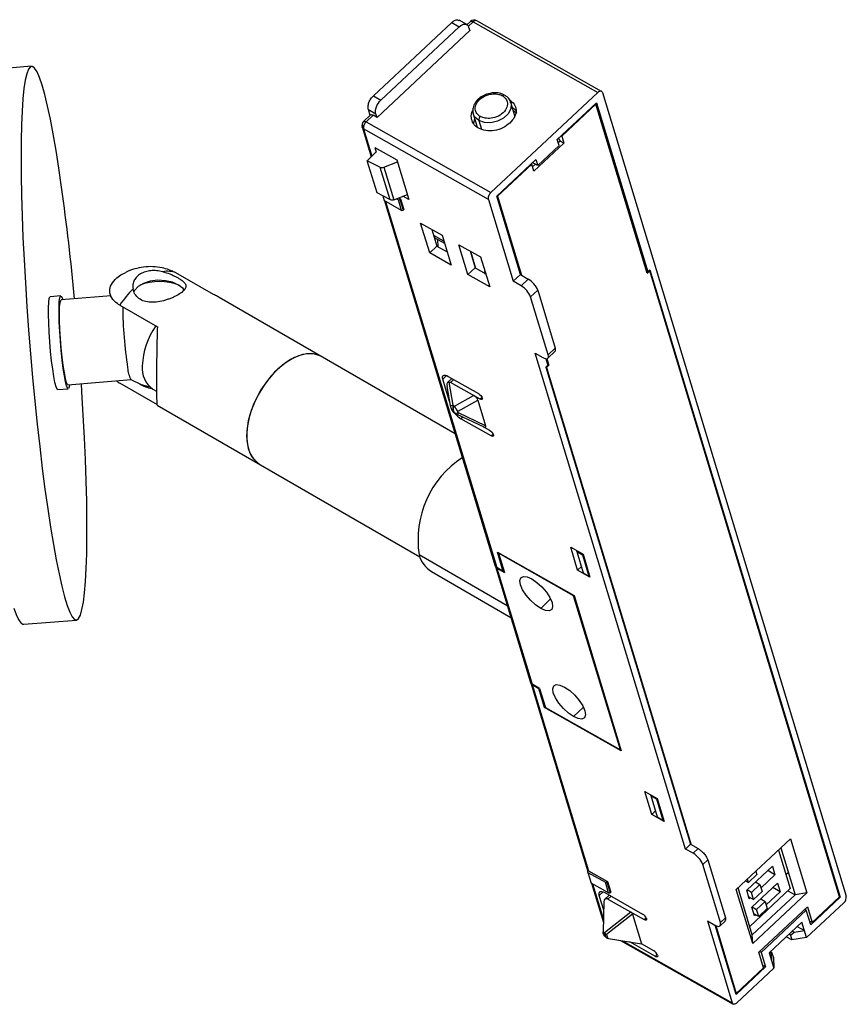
# Paper-space layout '_Isométrica' of a CAD drawing. Header units: millimetres. Extents: x -261 to -39, y -23 to 70.
# Tile 2 of 2: x -117 to -39, y -23 to 70. Entities that reach past the tile are written whole.
import ezdxf

# ---------------------------------------------------------------- set-up
doc = ezdxf.new("R2010")
doc.units = ezdxf.units.MM

psp = doc.layouts.new('_Isométrica')

# ---------------------------------------------------------------- linework, layer by layer
at = {"color": 7, "linetype": 'Continuous', "lineweight": 25}
for p, q in [((-83.871, 62.789), (-76.485, 69.697)), ((-76.485, 69.697), (-75.772, 69.295)), ((-75.078, 69.5), (-75.791, 69.902)), ((-74.723, 69.786), (-75.056, 69.475)), ((-74.483, 69.753), (-74.941, 69.325)), ((-74.483, 69.753), (-62.719, 63.108)), ((-62.372, 63.21), (-74.136, 69.856)), ((-74.798, 68.924), (-83.527, 60.76)), ((-83.158, 62.386), (-75.772, 69.295)), ((-74.899, 69.257), (-74.798, 68.924)), ((-116.061, 65.569), (-121.026, 65.167)), ((-62.719, 63.108), (-72.791, 53.687)), ((-62.282, 63.089), (-39.327, -12.552)), ((-83.871, 62.789), (-83.158, 62.386)), ((-70.542, 60.91), (-70.92, 62.157)), ((-66.545, 58.674), (-62.852, 62.128)), ((-62.852, 62.128), (-58.023, 46.214)), ((-84.341, 61.495), (-83.628, 61.092)), ((-84.174, 60.946), (-84.341, 61.495)), ((-70.681, 61.367), (-70.363, 61.186)), ((-62.899, 61.999), (-66.122, 58.984)), ((-62.899, 61.999), (-62.956, 62.031)), ((-58.07, 46.085), (-62.899, 61.999)), ((-84.124, 60.993), (-84.795, 60.365)), ((-83.883, 60.961), (-84.554, 60.333)), ((-84.554, 60.333), (-72.791, 53.687)), ((-83.527, 60.76), (-83.883, 60.961)), ((-83.527, 60.76), (-83.628, 61.092)), ((-74.461, 61.083), (-74.473, 61.127)), ((-74.461, 61.083), (-74.086, 59.846)), ((-73.933, 60.458), (-73.688, 59.652)), ((-84.932, 59.855), (-84.077, 57.036)), ((-73.025, 53.04), (-84.789, 59.686)), ((-84.789, 59.686), (-84.006, 57.106)), ((-66.374, 58.108), (-66.545, 58.674)), ((-66.273, 58.518), (-66.448, 58.354)), ((-66.439, 58.774), (-66.273, 58.518)), ((-65.92, 58.318), (-66.273, 58.518)), ((-66.179, 59.016), (-66.122, 58.984)), ((-66.122, 58.984), (-65.92, 58.318)), ((-84.439, 56.678), (-83.603, 57.504)), ((-83.726, 57.933), (-81.649, 56.76)), ((-83.726, 57.933), (-83.594, 57.499)), ((-65.92, 58.318), (-68.74, 55.68)), ((-68.388, 56.224), (-66.374, 58.108)), ((-83.26, 56.08), (-84.439, 56.678)), ((-83.52, 53.651), (-84.439, 56.678)), ((-82.877, 56.079), (-81.597, 56.589)), ((-81.649, 56.76), (-80.513, 53.015)), ((-72.253, 53.336), (-68.56, 56.79)), ((-68.56, 56.79), (-68.388, 56.224)), ((-83.26, 56.08), (-82.33, 53.015)), ((-82.877, 56.079), (-81.944, 53.006)), ((-68.942, 56.346), (-72.165, 53.332)), ((-68.942, 56.346), (-68.999, 56.379)), ((-68.74, 55.68), (-68.942, 56.346)), ((-68.598, 56.343), (-68.866, 56.093)), ((-68.843, 56.525), (-68.798, 56.455)), ((-68.388, 56.224), (-68.798, 56.455)), ((-82.33, 53.015), (-83.52, 53.651)), ((-82.984, 53.365), (-82.849, 52.92)), ((-81.209, 51.994), (-82.849, 52.92)), ((-82.823, 52.905), (-72.386, 18.513)), ((-82.712, 52.843), (-72.25, 18.367)), ((-81.944, 53.006), (-80.66, 53.5)), ((-81.702, 53.1), (-81.513, 52.992)), ((-81.513, 52.992), (-81.374, 53.015)), ((-81.209, 51.994), (-81.513, 52.992)), ((-81.49, 53.181), (-81.307, 53.078)), ((-81.307, 53.078), (-81.374, 53.015)), ((-81.374, 53.015), (-81.071, 52.016)), ((-81.307, 53.078), (-81.004, 52.079)), ((-80.513, 53.015), (-81.083, 53.338)), ((-73.025, 53.04), (-70.686, 45.331)), ((-70.014, 45.959), (-72.253, 53.336)), ((-72.165, 53.332), (-72.222, 53.364)), ((-72.165, 53.332), (-69.91, 45.899)), ((-81.209, 51.994), (-81.071, 52.016)), ((-81.004, 52.079), (-81.071, 52.016)), ((-79.414, 50.808), (-77.401, 49.671)), ((-78.561, 47.996), (-79.414, 50.808)), ((-78.362, 50.214), (-77.88, 48.628)), ((-77.225, 49.091), (-78.186, 49.633)), ((-78.134, 49.463), (-77.173, 48.92)), ((-77.751, 48.555), (-77.812, 49.288)), ((-77.401, 49.671), (-76.547, 46.858)), ((-78.561, 47.996), (-77.88, 48.628)), ((-77.88, 48.628), (-76.92, 48.085)), ((-75.814, 48.774), (-73.765, 47.617)), ((-74.96, 45.962), (-75.814, 48.774)), ((-76.547, 46.858), (-78.561, 47.996)), ((-74.761, 48.18), (-74.28, 46.594)), ((-74.21, 46.531), (-74.7, 48.145)), ((-73.765, 47.617), (-72.911, 44.804)), ((-74.28, 46.594), (-74.96, 45.962)), ((-74.28, 46.594), (-73.283, 46.031)), ((-57.822, 46.403), (-58.023, 46.214)), ((-57.822, 46.403), (-39.898, -12.659)), ((-98.931, 44.088), (-102.466, 46.13)), ((-72.911, 44.804), (-74.96, 45.962)), ((-70.686, 45.331), (-70.014, 45.959)), ((-70.014, 45.959), (-69.285, 45.538)), ((-69.957, 44.91), (-69.285, 45.538)), ((-58.127, 46.273), (-58.023, 46.214)), ((-58.07, 46.085), (-57.838, 46.302)), ((-57.895, 46.334), (-57.838, 46.302)), ((-39.955, -12.626), (-57.838, 46.302)), ((-69.957, 44.91), (-70.686, 45.331)), ((-113.314, 43.946), (-114.307, 43.866)), ((-108.564, 43.949), (-113.283, 43.567)), ((-76.168, 30.975), (-98.393, 43.807)), ((-68.383, 44.476), (-69.054, 43.848)), ((-67.404, 38.409), (-69.054, 43.848)), ((-68.383, 44.476), (-66.732, 39.037)), ((-107.753, 43.078), (-104.217, 41.037)), ((-66.732, 39.037), (-67.404, 38.409)), ((-68.628, 38.549), (-67.915, 38.146)), ((-54.464, -8.125), (-68.628, 38.549)), ((-67.61, 38.035), (-67.423, 37.422)), ((-67.524, 38.038), (-67.336, 37.418)), ((-67.434, 38.082), (-66.762, 38.71)), ((-67.423, 37.422), (-67.625, 37.233)), ((-67.625, 37.233), (-53.993, -7.685)), ((-67.568, 37.201), (-67.625, 37.233)), ((-67.568, 37.201), (-67.336, 37.418)), ((-67.568, 37.201), (-53.937, -7.717)), ((-67.44, 37.477), (-67.336, 37.418)), ((-76.981, 36.449), (-77.34, 36.113)), ((-76.474, 36.175), (-76.892, 35.783)), ((-76.829, 36.376), (-73.977, 34.765)), ((-112.638, 35.593), (-106.692, 36.074)), ((-104.217, 33.688), (-107.753, 35.729)), ((-76.699, 34.001), (-77.34, 36.113)), ((-76.951, 35.578), (-76.927, 35.414)), ((-76.936, 35.412), (-76.637, 33.629)), ((-76.749, 35.838), (-76.382, 33.649)), ((-76.596, 35.803), (-76.302, 36.078)), ((-73.816, 34.232), (-76.596, 35.803)), ((-113.601, 35.134), (-112.608, 35.214)), ((-104.656, 35.183), (-104.294, 34.973)), ((-76.24, 33.569), (-74.428, 34.578)), ((-73.636, 34.4), (-73.816, 34.232)), ((-104.243, 33.674), (-79.491, 19.384)), ((-76.637, 33.629), (-76.636, 33.628)), ((-76.382, 33.649), (-76.24, 33.569)), ((-75.886, 33.085), (-74.019, 34.124)), ((-74.019, 34.124), (-73.294, 31.733)), ((-76.21, 32.921), (-76.06, 32.836)), ((-76.126, 32.877), (-75.995, 32.804)), ((-76.011, 32.814), (-76.117, 32.885)), ((-76.001, 32.806), (-76.011, 32.814)), ((-76.001, 32.806), (-73.47, 31.613)), ((-73.294, 31.733), (-75.84, 32.934)), ((-75.443, 32.543), (-75.617, 32.381)), ((-72.765, 30.77), (-75.617, 32.381)), ((-73.505, 31.629), (-72.927, 31.303)), ((-72.765, 30.77), (-72.586, 30.938)), ((-71.253, 14.781), (-79.554, 19.573)), ((-72.182, 19.834), (-64.959, 15.754)), ((-71.63, 18.017), (-72.182, 19.834)), ((-72.068, 19.715), (-72.031, 19.749)), ((-65.01, 15.727), (-72.068, 19.715)), ((-72.068, 19.715), (-71.523, 17.917)), ((-65.278, 20.285), (-64.12, 19.631)), ((-64.626, 18.138), (-65.278, 20.285)), ((-64.699, 19.873), (-64.702, 19.96)), ((-64.699, 19.873), (-64.164, 19.571)), ((-64.699, 19.873), (-64.093, 17.876)), ((-64.116, 19.617), (-64.164, 19.571)), ((-64.164, 19.571), (-63.558, 17.574)), ((-64.12, 19.631), (-63.468, 17.484)), ((-78.399, 18.003), (-70.921, 13.685)), ((-72.378, 18.488), (-69.059, 7.551)), ((-71.63, 18.017), (-72.25, 18.367)), ((-72.236, 18.32), (-71.523, 17.917)), ((-72.236, 18.32), (-68.922, 7.4)), ((-71.63, 18.017), (-71.57, 18.072)), ((-64.626, 18.138), (-64.272, 18.467)), ((-63.468, 17.484), (-64.626, 18.138)), ((-64.093, 17.876), (-63.558, 17.574)), ((-63.509, 17.619), (-63.558, 17.574)), ((-65.01, 15.727), (-64.973, 15.762)), ((-67.171, 15.414), (-68.103, 14.531)), ((-60.605, 1.212), (-65.01, 15.727)), ((-64.959, 15.754), (-60.514, 1.105)), ((-116.81, 13.03), (-111.846, 13.431)), ((-69.051, 7.522), (-63.656, -10.253)), ((-68.209, 6.997), (-68.922, 7.4)), ((-68.908, 7.352), (-63.59, -10.17)), ((-68.908, 7.352), (-68.288, 7.002)), ((-68.262, 7.027), (-68.288, 7.002)), ((-67.736, 5.185), (-68.288, 7.002)), ((-68.209, 6.997), (-67.663, 5.199)), ((-67.736, 5.185), (-67.676, 5.241)), ((-60.514, 1.105), (-67.736, 5.185)), ((-67.663, 5.199), (-60.605, 1.212)), ((-64.079, 5.226), (-65.011, 4.344)), ((-60.605, 1.212), (-60.559, 1.256)), ((-58.297, -2.72), (-57.139, -3.374)), ((-57.645, -4.867), (-58.297, -2.72)), ((-57.728, -3.099), (-57.73, -3.04)), ((-57.728, -3.099), (-57.193, -3.401)), ((-57.728, -3.099), (-57.121, -5.096)), ((-57.155, -3.365), (-57.193, -3.401)), ((-57.193, -3.401), (-56.587, -5.398)), ((-57.139, -3.374), (-56.487, -5.521)), ((-57.645, -4.867), (-57.291, -4.537)), ((-56.487, -5.521), (-57.645, -4.867)), ((-57.121, -5.096), (-56.587, -5.398)), ((-56.538, -5.353), (-56.587, -5.398)), ((-49.683, -11.946), (-44.58, -7.173)), ((-44.58, -7.173), (-43.037, -12.26)), ((-54.464, -8.125), (-53.993, -7.685)), ((-53.751, -8.528), (-54.464, -8.125)), ((-53.993, -7.685), (-53.281, -8.088)), ((-53.751, -8.528), (-53.281, -8.088)), ((-45.708, -8.228), (-44.607, -11.856)), ((-45.486, -8.02), (-44.144, -12.44)), ((-52.836, -9.596), (-52.365, -9.157)), ((-52.365, -9.157), (-50.715, -14.597)), ((-63.657, -10.233), (-63.59, -10.17)), ((-63.59, -10.17), (-61.808, -11.177)), ((-51.185, -15.036), (-52.836, -9.596)), ((-48.699, -12.008), (-46.282, -9.747)), ((-46.04, -10.546), (-46.723, -10.159)), ((-46.282, -9.747), (-46.04, -10.546)), ((-63.653, -10.336), (-63.657, -10.233)), ((-63.653, -10.336), (-62.013, -11.262)), ((-63.653, -10.336), (-63.35, -11.335)), ((-48.538, -11.281), (-48.634, -10.965)), ((-47.733, -10.527), (-48.538, -11.281)), ((-47.828, -10.211), (-47.733, -10.527)), ((-46.04, -10.546), (-47.354, -11.775)), ((-45.007, -10.539), (-44.784, -10.33)), ((-61.71, -12.261), (-63.35, -11.335)), ((-63.324, -11.35), (-62.206, -15.033)), ((-63.213, -11.412), (-62.197, -14.76)), ((-62.013, -11.262), (-61.875, -11.24)), ((-61.71, -12.261), (-62.013, -11.262)), ((-61.808, -11.177), (-61.875, -11.24)), ((-61.875, -11.24), (-61.572, -12.239)), ((-61.808, -11.177), (-61.504, -12.176)), ((-48.14, -17.033), (-49.683, -11.946)), ((-48.173, -16.208), (-49.514, -11.788)), ((-48.809, -11.128), (-48.538, -11.281)), ((-48.457, -12.807), (-48.699, -12.008)), ((-48.255, -12.213), (-48.669, -11.979)), ((-44.607, -11.856), (-48.413, -15.416)), ((-48.255, -12.213), (-47.45, -11.459)), ((-48.214, -13.606), (-45.797, -11.345)), ((-47.863, -11.226), (-47.45, -11.459)), ((-47.45, -11.459), (-47.248, -12.125)), ((-45.555, -12.144), (-46.238, -11.757)), ((-45.797, -11.345), (-45.555, -12.144)), ((-62.231, -12.159), (-62.589, -12.494)), ((-62.169, -13.878), (-62.589, -12.494)), ((-61.651, -12.472), (-62.089, -12.882)), ((-62.078, -12.231), (-58.514, -14.245)), ((-61.48, -12.569), (-61.774, -12.844)), ((-61.774, -12.844), (-58.352, -14.778)), ((-61.71, -12.261), (-61.572, -12.239)), ((-61.504, -12.176), (-61.572, -12.239)), ((-48.514, -12.618), (-48.053, -12.879)), ((-48.353, -12.709), (-48.457, -12.807)), ((-48.053, -12.879), (-48.255, -12.213)), ((-44.144, -12.44), (-48.173, -16.208)), ((-43.037, -12.26), (-48.14, -17.033)), ((-47.248, -12.125), (-48.053, -12.879)), ((-47.378, -12.824), (-46.965, -13.057)), ((-45.555, -12.144), (-46.869, -13.373)), ((-44.821, -12.056), (-44.152, -12.447)), ((-43.037, -12.26), (-44.144, -12.44)), ((-42.676, -15.256), (-39.898, -12.659)), ((-42.542, -15.046), (-39.955, -12.626)), ((-39.898, -12.659), (-39.955, -12.626)), ((-62.145, -13.083), (-62.234, -15.92)), ((-47.972, -14.405), (-48.214, -13.606)), ((-48.184, -13.577), (-47.77, -13.811)), ((-47.77, -13.811), (-46.965, -13.057)), ((-47.568, -14.477), (-47.77, -13.811)), ((-46.763, -13.723), (-47.568, -14.477)), ((-47.552, -17.851), (-42.986, -13.581)), ((-43.093, -13.882), (-47.341, -17.856)), ((-46.965, -13.057), (-46.763, -13.723)), ((-43.225, -13.804), (-43.093, -13.882)), ((-42.676, -15.256), (-43.093, -13.882)), ((-43.054, -16.465), (-39.562, -13.199)), ((-42.986, -13.581), (-42.542, -15.046)), ((-59.609, -14.068), (-62.086, -16.004)), ((-59.456, -14.253), (-61.921, -16.18)), ((-59.456, -14.253), (-58.604, -17.063)), ((-58.352, -14.778), (-58.172, -14.61)), ((-51.185, -15.036), (-50.715, -14.597)), ((-47.568, -14.477), (-48.029, -14.216)), ((-47.868, -14.307), (-47.972, -14.405)), ((-52.408, -14.897), (-50.071, -22.601)), ((-52.408, -14.897), (-51.696, -15.299)), ((-49.702, -21.828), (-51.68, -15.308)), ((-51.625, -15.337), (-49.685, -21.727)), ((-51.215, -15.364), (-50.744, -14.924)), ((-46.587, -17.889), (-43.498, -15)), ((-43.939, -15.413), (-43.256, -15.799)), ((-43.054, -16.465), (-43.498, -15)), ((-42.542, -15.046), (-42.78, -14.911)), ((-62.234, -15.92), (-62.086, -16.004)), ((-62.071, -16.129), (-62.219, -16.045)), ((-62.216, -16.056), (-62.219, -16.045)), ((-61.921, -16.18), (-61.82, -16.515)), ((-61.707, -16.543), (-58.604, -17.063)), ((-48.14, -17.033), (-48.173, -16.208)), ((-44.438, -16.69), (-44.979, -16.385)), ((-44.579, -16.224), (-44.721, -16.144)), ((-44.579, -16.224), (-44.225, -15.957)), ((-44.579, -16.224), (-44.438, -16.69)), ((-43.054, -16.465), (-44.438, -16.69)), ((-44.225, -15.957), (-44.409, -15.852)), ((-44.225, -15.957), (-43.256, -15.799)), ((-60.587, -16.73), (-49.981, -22.722)), ((-60.409, -16.76), (-50.071, -22.601)), ((-57.301, -18.24), (-59.715, -16.877)), ((-57.463, -17.707), (-58.604, -17.063)), ((-57.301, -18.24), (-57.122, -18.072)), ((-47.108, -19.316), (-47.552, -17.851)), ((-47.341, -17.856), (-47.476, -17.781)), ((-47.341, -17.856), (-46.924, -19.23)), ((-46.587, -17.889), (-46.142, -19.354)), ((-46.558, -17.862), (-46.373, -17.966)), ((-46.467, -17.777), (-46.325, -17.857)), ((-46.373, -17.966), (-46.325, -17.857)), ((-46.344, -18.688), (-46.373, -17.966)), ((-46.184, -18.323), (-46.325, -17.857)), ((-46.184, -18.323), (-46.142, -19.354)), ((-46.924, -19.23), (-49.702, -21.828)), ((-49.685, -21.727), (-47.108, -19.316)), ((-49.634, -22.619), (-46.142, -19.354)), ((-46.924, -19.23), (-47.176, -19.091)), ((-49.685, -21.727), (-49.742, -21.695))]:
    psp.add_line(p, q, dxfattribs=at)
at = {"color": 7, "linetype": 'Continuous', "lineweight": 25, "flags": 128}
for points in [[(-113.233, 54.181), (-113.496, 55.978), (-113.761, 57.654), (-114.029, 59.195), (-114.295, 60.59), (-114.56, 61.83), (-114.819, 62.903), (-115.073, 63.804), (-115.318, 64.525), (-115.552, 65.06), (-115.775, 65.406), (-115.985, 65.561), (-116.18, 65.522), (-116.358, 65.291), (-116.518, 64.868), (-116.659, 64.258), (-116.78, 63.465), (-116.881, 62.494), (-116.959, 61.353), (-117.016, 60.05), (-117.049, 58.596), (-117.06, 56.999), (-117.048, 55.273), (-117.013, 53.431), (-116.955, 51.485), (-116.875, 49.45), (-116.773, 47.342), (-116.651, 45.176), (-116.508, 42.967), (-116.347, 40.734), (-116.168, 38.49), (-115.972, 36.255), (-115.762, 34.043), (-115.538, 31.872), (-115.303, 29.757), (-115.057, 27.715), (-114.803, 25.759), (-114.543, 23.906), (-114.279, 22.168), (-114.012, 20.558), (-113.745, 19.088), (-113.479, 17.77), (-113.217, 16.612), (-112.96, 15.624), (-112.711, 14.813), (-112.471, 14.184), (-112.242, 13.743), (-112.025, 13.492), (-111.823, 13.434), (-111.636, 13.57), (-111.467, 13.897), (-111.316, 14.413), (-111.185, 15.116), (-111.074, 15.998), (-110.984, 17.055), (-110.917, 18.278), (-110.872, 19.658), (-110.849, 21.186), (-110.85, 22.848), (-110.874, 24.634), (-110.92, 26.53), (-110.989, 28.522), (-111.08, 30.595), (-111.192, 32.735), (-111.325, 34.924), (-111.376, 35.695)], [(-62.282, 63.089), (-62.308, 63.148), (-62.346, 63.192), (-62.395, 63.221), (-62.452, 63.232), (-62.515, 63.226), (-62.583, 63.203), (-62.651, 63.163), (-62.719, 63.108)], [(-70.917, 62.147), (-70.891, 62.031), (-70.927, 61.555), (-71.176, 61.088), (-71.607, 60.684), (-72.169, 60.394), (-72.794, 60.251), (-73.407, 60.273), (-73.933, 60.458)], [(-70.436, 61.386), (-70.483, 61.447), (-70.788, 61.72)], [(-73.933, 60.458), (-74.309, 60.783), (-74.461, 61.083)], [(-74.328, 60.646), (-74.418, 60.337), (-74.435, 60.146)], [(-101.698, 44.506), (-101.801, 44.637), (-102.219, 44.976), (-102.788, 45.232), (-103.46, 45.383), (-104.178, 45.418), (-104.884, 45.332), (-105.519, 45.134), (-106.029, 44.84), (-106.372, 44.474), (-106.442, 44.345)], [(-113.601, 35.134), (-113.659, 35.174), (-113.755, 35.393), (-113.859, 35.791), (-113.967, 36.35), (-114.075, 37.048), (-114.178, 37.853), (-114.27, 38.729), (-114.349, 39.64), (-114.411, 40.544), (-114.452, 41.403), (-114.472, 42.178), (-114.469, 42.837), (-114.444, 43.349), (-114.397, 43.694), (-114.331, 43.855), (-114.307, 43.866)], [(-112.482, 35.606), (-112.517, 35.387), (-112.583, 35.226), (-112.666, 35.255), (-112.762, 35.473), (-112.866, 35.871), (-112.974, 36.431), (-113.082, 37.128), (-113.185, 37.933), (-113.277, 38.81), (-113.356, 39.72), (-113.418, 40.624), (-113.46, 41.483), (-113.479, 42.258), (-113.476, 42.917), (-113.451, 43.429), (-113.404, 43.774), (-113.338, 43.935), (-113.255, 43.906), (-113.16, 43.687), (-113.127, 43.58)], [(-112.638, 35.593), (-112.674, 35.61), (-112.766, 35.791), (-112.867, 36.162), (-112.973, 36.704), (-113.079, 37.391), (-113.178, 38.187), (-113.267, 39.053), (-113.34, 39.946), (-113.394, 40.82), (-113.426, 41.632), (-113.436, 42.342), (-113.421, 42.912), (-113.383, 43.316), (-113.324, 43.532), (-113.283, 43.567)], [(-88.75, 38.239), (-89.182, 38.424), (-89.831, 38.513), (-90.543, 38.421), (-91.293, 38.15), (-92.057, 37.709), (-92.807, 37.114), (-93.519, 36.385), (-94.168, 35.546), (-94.732, 34.626), (-95.192, 33.657), (-95.533, 32.672), (-95.741, 31.704), (-95.812, 30.785), (-95.741, 29.948), (-95.533, 29.221), (-95.192, 28.628), (-94.732, 28.19), (-94.6, 28.107)], [(-88.75, 38.239), (-88.888, 38.312), (-89.497, 38.491), (-90.181, 38.49), (-90.915, 38.307), (-91.675, 37.95), (-92.435, 37.43), (-93.169, 36.765), (-93.853, 35.977), (-94.462, 35.094), (-94.976, 34.146), (-95.378, 33.165), (-95.654, 32.184), (-95.794, 31.236), (-95.794, 30.355), (-95.654, 29.569), (-95.378, 28.906), (-94.976, 28.389), (-94.6, 28.107)], [(-67.915, 38.146), (-67.779, 38.08), (-67.657, 38.043), (-67.552, 38.034), (-67.47, 38.056), (-67.412, 38.107), (-67.381, 38.185), (-67.378, 38.287), (-67.404, 38.409)], [(-77.34, 36.113), (-77.366, 36.235), (-77.363, 36.337), (-77.332, 36.415), (-77.274, 36.466), (-77.191, 36.488), (-77.087, 36.48), (-76.964, 36.442), (-76.829, 36.376)], [(-106.704, 36.082), (-105.749, 35.609), (-104.934, 35.386)], [(-73.977, 34.765), (-73.862, 34.683), (-73.752, 34.573), (-73.664, 34.452), (-73.611, 34.338), (-73.602, 34.248), (-73.638, 34.197), (-73.713, 34.191), (-73.816, 34.232)], [(-75.84, 32.934), (-75.87, 32.896), (-75.898, 32.865), (-75.924, 32.84), (-75.947, 32.821), (-75.968, 32.809), (-75.985, 32.804), (-76, 32.806), (-76.001, 32.806)], [(-72.927, 31.303), (-72.811, 31.221), (-72.701, 31.111), (-72.613, 30.989), (-72.561, 30.875), (-72.551, 30.786), (-72.587, 30.734), (-72.662, 30.729), (-72.765, 30.77)], [(-68.103, 14.531), (-68.583, 14.859), (-69.057, 15.29), (-69.479, 15.783), (-69.808, 16.289), (-70.011, 16.759), (-70.068, 17.147), (-69.974, 17.415), (-69.739, 17.536), (-69.384, 17.499), (-68.945, 17.308)], [(-68.945, 17.308), (-68.465, 16.98), (-67.991, 16.549), (-67.569, 16.056), (-67.241, 15.55), (-67.038, 15.08), (-66.98, 14.692), (-67.074, 14.424), (-67.31, 14.303), (-67.664, 14.34), (-68.103, 14.531)], [(-117.725, 14.559), (-117.503, 13.944), (-117.291, 13.485), (-117.088, 13.183), (-116.897, 13.041), (-116.81, 13.03)], [(-65.011, 4.344), (-65.491, 4.671), (-65.965, 5.102), (-66.388, 5.595), (-66.716, 6.101), (-66.919, 6.572), (-66.976, 6.959), (-66.883, 7.227), (-66.647, 7.349), (-66.293, 7.312), (-65.854, 7.12)], [(-65.854, 7.12), (-65.374, 6.793), (-64.9, 6.361), (-64.478, 5.869), (-64.149, 5.362), (-63.946, 4.892), (-63.889, 4.504), (-63.982, 4.237), (-64.218, 4.115), (-64.573, 4.152), (-65.011, 4.344)], [(-62.589, -12.494), (-62.615, -12.372), (-62.612, -12.27), (-62.581, -12.192), (-62.523, -12.141), (-62.441, -12.12), (-62.336, -12.128), (-62.214, -12.165), (-62.078, -12.231)], [(-58.148, -14.672), (-58.137, -14.721), (-58.138, -14.762), (-58.151, -14.793), (-58.174, -14.814), (-58.207, -14.822), (-58.249, -14.819), (-58.298, -14.804), (-58.352, -14.778)], [(-51.696, -15.299), (-51.56, -15.365), (-51.438, -15.403), (-51.333, -15.411), (-51.251, -15.389), (-51.193, -15.338), (-51.162, -15.26), (-51.159, -15.158), (-51.185, -15.036)], [(-62.071, -16.129), (-62.025, -16.285), (-61.988, -16.407)], [(-57.097, -18.135), (-57.087, -18.184), (-57.088, -18.224), (-57.1, -18.256), (-57.123, -18.276), (-57.156, -18.285), (-57.198, -18.281), (-57.247, -18.266), (-57.301, -18.24)]]:
    psp.add_lwpolyline(points, dxfattribs=at)
at = {"color": 7, "linetype": 'Continuous', "lineweight": 25}
for centre, radius, start, end in [((-74.382, 69.42), 0.5, 60.53772, 133.07161), ((-74.237, 69.562), 0.311, 70.90684, 141.98363), ((-71.563, 62.678), 0.187, 72.32725, 142.09296), ((-84.453, 60), 0.5, 133.08627, 196.86031), ((-84.671, 60.141), 0.241, 148.63662, 183.24927), ((-73.509, 60.524), 0.429, 131.25782, 188.86321), ((-84.465, 60.167), 0.448, 185.07733, 221.83811), ((-352.138, 21.295), 241.158, 5.32354, 7.83772), ((-103.279, 43.876), 2.395, 70.17305, 100.47523), ((-70.378, 43.694), 2.143, 21.40216, 59.34562), ((-99.877, 37.983), 9.381, 134.9603, 147.10193), ((-104.024, 40.303), 5, 68.28469, 111.71531), ((-71.049, 43.066), 2.143, 21.40216, 59.34562), ((-70.304, 43.027), 37.174, 180.16724, 189.04093), ((-98.469, 37.041), 7.178, 145.3147, 177.4737), ((-67.005, 38.897), 0.307, 322.38421, 27.19695), ((-104.794, 37.216), 2.221, 180.77704, 210.70556), ((-103.276, 37.117), 2.377, 174.20218, 234.48536), ((-104.289, 38.257), 3.044, 238.62423, 261.07462), ((-76.629, 35.047), 1.419, 269.71407, 280.01014), ((-75.174, 33.977), 1.141, 200.93893, 231.41439), ((-75.795, 33.609), 0.8, 221.93628, 237.99711), ((-74.44, 34.337), 2.283, 217.59296, 238.95982), ((-70.406, 20.992), 9.258, 123.28703, 188.8153), ((-77.026, 20.223), 2.611, 194.42143, 238.251), ((-54.829, -10.377), 2.141, 21.39227, 59.75333), ((-40.033, -12.662), 0.714, 311.25782, 8.86321), ((-58.945, -14.985), 0.856, 21.39227, 59.75333), ((-61.87, -15.708), 0.436, 241.17643, 247.89781), ((-61.844, -15.646), 0.503, 247.88918, 254.11392), ((-57.894, -18.447), 0.856, 21.39227, 59.75333)]:
    psp.add_arc(centre, radius, start, end, dxfattribs=at)
for points, knots in [([(-76.485, 69.697), (-76.395, 69.769), (-76.214, 69.911), (-75.962, 69.974), (-75.846, 69.914), (-75.798, 69.889)], [0, 0, 0, 0, 0.366945, 0.733889, 1, 1, 1, 1]), ([(-75.772, 69.295), (-75.596, 69.459), (-75.4, 69.551), (-75.076, 69.537), (-74.952, 69.431), (-74.899, 69.257)], [0, 0, 0, 0, 0.5, 0.5, 1, 1, 1, 1]), ([(-74.721, 69.783), (-74.718, 69.787), (-74.706, 69.806), (-74.657, 69.813), (-74.579, 69.802), (-74.515, 69.77), (-74.483, 69.753)], [0, 0, 0, 0, 0.073852, 0.382568, 0.691284, 1, 1, 1, 1]), ([(-71.514, 62.842), (-71.556, 62.871), (-71.728, 62.989), (-72.126, 63.073), (-72.645, 63.092), (-72.983, 62.996), (-73.14, 62.952)], [0, 0, 0, 0, 0.1015458, 0.4091951, 0.7246269, 1, 1, 1, 1]), ([(-84.341, 61.495), (-84.346, 61.517), (-84.358, 61.559), (-84.368, 61.63), (-84.371, 61.705), (-84.368, 61.814), (-84.346, 61.962), (-84.291, 62.149), (-84.211, 62.336), (-84.11, 62.508), (-83.996, 62.664), (-83.913, 62.747), (-83.871, 62.789)], [0, 0, 0, 0, 0.060099, 0.119808, 0.179664, 0.240199, 0.369538, 0.500121, 0.62939, 0.760042, 0.879663, 1, 1, 1, 1]), ([(-83.628, 61.092), (-83.68, 61.267), (-83.661, 61.508), (-83.487, 61.987), (-83.334, 62.222), (-83.158, 62.386)], [0, 0, 0, 0, 0.5, 0.5, 1, 1, 1, 1]), ([(-73.14, 62.952), (-73.165, 62.946), (-73.374, 62.901), (-73.731, 62.694), (-74.152, 62.347), (-74.427, 61.912), (-74.542, 61.487), (-74.48, 61.237), (-74.455, 61.14)], [0, 0, 0, 0, 0.0279746, 0.2357047, 0.4449866, 0.6559936, 0.8653334, 1, 1, 1, 1]), ([(-73.792, 60.846), (-73.884, 60.898), (-73.978, 60.967), (-74.142, 61.153), (-74.212, 61.271), (-74.281, 61.56), (-74.278, 61.732), (-74.153, 62.093), (-74.03, 62.282), (-73.683, 62.606), (-73.462, 62.74), (-73.011, 62.917), (-72.783, 62.962), (-72.38, 62.984), (-72.206, 62.964), (-71.917, 62.894), (-71.802, 62.845), (-71.71, 62.793)], [0, 0, 0, 0, 0.125, 0.125, 0.25, 0.25, 0.375, 0.375, 0.5, 0.5, 0.625, 0.625, 0.75, 0.75, 0.875, 0.875, 1, 1, 1, 1]), ([(-71.71, 62.793), (-71.618, 62.741), (-71.525, 62.672), (-71.36, 62.486), (-71.29, 62.368), (-71.221, 62.079), (-71.224, 61.908), (-71.349, 61.546), (-71.473, 61.358), (-71.819, 61.033), (-72.04, 60.899), (-72.491, 60.722), (-72.719, 60.678), (-73.122, 60.655), (-73.297, 60.675), (-73.585, 60.745), (-73.7, 60.794), (-73.792, 60.846)], [0, 0, 0, 0, 0.125, 0.125, 0.25, 0.25, 0.375, 0.375, 0.5, 0.5, 0.625, 0.625, 0.75, 0.75, 0.875, 0.875, 1, 1, 1, 1]), ([(-70.938, 62.139), (-70.953, 62.206), (-70.998, 62.413), (-71.204, 62.667), (-71.426, 62.792), (-71.514, 62.842)], [0, 0, 0, 0, 0.22175, 0.690493, 1, 1, 1, 1]), ([(-71.053, 62.415), (-70.888, 62.29), (-70.544, 62.032), (-70.378, 61.446), (-70.5, 60.8), (-70.832, 60.42), (-70.999, 60.23)], [0, 0, 0, 0, 0.236022, 0.490681, 0.745341, 1, 1, 1, 1]), ([(-70.999, 60.23), (-71.211, 60.066), (-71.635, 59.739), (-72.47, 59.49), (-73.298, 59.476), (-74.011, 59.71), (-74.508, 60.158), (-74.669, 60.739), (-74.645, 61.186), (-74.499, 61.381), (-74.499, 61.381)], [0, 0, 0, 0, 0.142784, 0.285568, 0.428352, 0.571136, 0.71392, 0.856704, 0.999489, 1, 1, 1, 1]), ([(-84.554, 60.333), (-84.616, 60.275), (-84.673, 60.2), (-84.759, 60.037), (-84.788, 59.949), (-84.799, 59.868)], [0, 0, 0, 0, 0.5, 0.5, 1, 1, 1, 1]), ([(-84.793, 60.362), (-84.79, 60.366), (-84.778, 60.386), (-84.729, 60.392), (-84.651, 60.382), (-84.587, 60.349), (-84.554, 60.333)], [0, 0, 0, 0, 0.075014, 0.383343, 0.691671, 1, 1, 1, 1]), ([(-84.118, 60.988), (-84.114, 60.994), (-84.097, 61.024), (-84.016, 61.023), (-83.927, 60.981), (-83.883, 60.961)], [0, 0, 0, 0, 0.123525, 0.561763, 1, 1, 1, 1]), ([(-84.789, 59.686), (-84.834, 59.716), (-84.901, 59.762), (-84.917, 59.833), (-84.923, 59.858)], [0, 0, 0, 0, 0.653846, 1, 1, 1, 1]), ([(-83.26, 56.08), (-83.211, 56.055), (-83.147, 56.04), (-83.01, 56.04), (-82.939, 56.055), (-82.877, 56.079)], [0, 0, 0, 0, 0.5, 0.5, 1, 1, 1, 1]), ([(-81.944, 53.006), (-82.006, 52.983), (-82.079, 52.969), (-82.216, 52.972), (-82.28, 52.989), (-82.33, 53.015)], [0, 0, 0, 0, 0.5, 0.5, 1, 1, 1, 1]), ([(-73.025, 53.04), (-73.052, 53.128), (-73.042, 53.248), (-72.955, 53.488), (-72.878, 53.605), (-72.791, 53.687)], [0, 0, 0, 0, 0.5, 0.5, 1, 1, 1, 1]), ([(-103.104, 46.398), (-103.325, 46.472), (-103.828, 46.64), (-104.647, 46.722), (-105.519, 46.688), (-106.354, 46.504), (-106.937, 46.313), (-107.219, 46.154), (-107.256, 46.133)], [0, 0, 0, 0, 0.162939, 0.370728, 0.573333, 0.772446, 0.970194, 1, 1, 1, 1]), ([(-103.103, 46.386), (-103, 46.36), (-102.76, 46.299), (-102.573, 46.191), (-102.466, 46.13)], [0, 0, 0, 0, 0.428138, 1, 1, 1, 1]), ([(-107.753, 43.078), (-107.829, 43.125), (-108.15, 43.323), (-108.561, 43.753), (-108.761, 44.383), (-108.602, 45.048), (-108.127, 45.587), (-107.655, 45.958), (-107.337, 46.08), (-107.239, 46.118)], [0, 0, 0, 0, 0.055909, 0.236089, 0.417741, 0.606545, 0.809109, 0.940765, 1, 1, 1, 1]), ([(-103.714, 46.232), (-103.901, 46.279), (-104.088, 46.309), (-104.461, 46.338), (-104.65, 46.336), (-105.008, 46.3), (-105.18, 46.266), (-105.506, 46.166), (-105.655, 46.102), (-105.925, 45.947), (-106.046, 45.854), (-106.247, 45.652), (-106.329, 45.539), (-106.452, 45.296), (-106.492, 45.169), (-106.531, 44.902), (-106.528, 44.762), (-106.505, 44.621)], [0, 0, 0, 0, 0.125, 0.125, 0.25, 0.25, 0.375, 0.375, 0.5, 0.5, 0.625, 0.625, 0.75, 0.75, 0.875, 0.875, 1, 1, 1, 1]), ([(-103.714, 46.232), (-103.484, 46.173), (-103.263, 46.101), (-102.941, 45.976), (-102.836, 45.931), (-102.636, 45.841), (-102.541, 45.795), (-102.359, 45.7), (-102.272, 45.652), (-102.111, 45.555), (-102.038, 45.508), (-101.838, 45.365), (-101.731, 45.27), (-101.583, 45.087), (-101.539, 44.996), (-101.522, 44.861), (-101.524, 44.816), (-101.544, 44.725), (-101.562, 44.679), (-101.639, 44.54), (-101.72, 44.447), (-101.948, 44.253), (-102.088, 44.157), (-102.337, 44.012), (-102.427, 43.964), (-102.615, 43.871), (-102.713, 43.826), (-102.917, 43.739), (-103.024, 43.697), (-103.242, 43.618), (-103.352, 43.582), (-103.689, 43.482), (-103.922, 43.427), (-104.378, 43.357), (-104.608, 43.34), (-105.045, 43.356), (-105.255, 43.389), (-105.642, 43.512), (-105.813, 43.6), (-106.262, 43.945), (-106.448, 44.272), (-106.505, 44.621)], [0, 0, 0, 0, 0.0625, 0.0625, 0.09375, 0.09375, 0.125, 0.125, 0.15625, 0.15625, 0.1875, 0.1875, 0.25, 0.25, 0.3125, 0.3125, 0.34375, 0.34375, 0.375, 0.375, 0.4375, 0.4375, 0.5, 0.5, 0.53125, 0.53125, 0.5625, 0.5625, 0.59375, 0.59375, 0.625, 0.625, 0.6875, 0.6875, 0.75, 0.75, 0.8125, 0.8125, 0.875, 0.875, 1, 1, 1, 1]), ([(-73.329, 46.008), (-73.343, 46.061), (-73.363, 46.138), (-73.356, 46.233), (-73.354, 46.264)], [0, 0, 0, 0, 0.678623, 1, 1, 1, 1]), ([(-98.399, 43.797), (-98.452, 43.832), (-98.619, 43.942), (-98.805, 44.029), (-98.931, 44.088)], [0, 0, 0, 0, 0.319668, 1, 1, 1, 1]), ([(-104.217, 41.037), (-104.229, 40.694), (-104.252, 39.999), (-104.276, 38.703), (-104.293, 37.165), (-104.299, 35.64), (-104.293, 34.55), (-104.28, 33.977), (-104.262, 33.714), (-104.245, 33.693), (-104.237, 33.684)], [0, 0, 0, 0, 0.104716, 0.211947, 0.373607, 0.536366, 0.675721, 0.814053, 0.915448, 1, 1, 1, 1]), ([(-108.079, 35.962), (-108.069, 35.949), (-107.993, 35.859), (-107.864, 35.789), (-107.753, 35.729)], [0, 0, 0, 0, 0.140461, 1, 1, 1, 1]), ([(-76.749, 35.838), (-76.767, 35.836), (-76.804, 35.831), (-76.848, 35.816), (-76.885, 35.794), (-76.923, 35.755), (-76.951, 35.69), (-76.951, 35.615), (-76.951, 35.578)], [0, 0, 0, 0, 0.131126, 0.257915, 0.38198, 0.50504, 0.754331, 1, 1, 1, 1]), ([(-76.749, 35.838), (-76.736, 35.839), (-76.71, 35.84), (-76.671, 35.833), (-76.633, 35.822), (-76.609, 35.809), (-76.596, 35.803)], [0, 0, 0, 0, 0.256687, 0.508175, 0.755562, 1, 1, 1, 1]), ([(-76.636, 33.628), (-76.63, 33.601), (-76.617, 33.546), (-76.575, 33.408), (-76.504, 33.235), (-76.391, 33.062), (-76.285, 32.979), (-76.235, 32.939)], [0, 0, 0, 0, 0.116881, 0.238306, 0.49866, 0.763885, 1, 1, 1, 1]), ([(-76.382, 33.649), (-76.386, 33.617), (-76.394, 33.552), (-76.399, 33.46), (-76.398, 33.372), (-76.391, 33.29), (-76.379, 33.214), (-76.356, 33.123), (-76.314, 33.025), (-76.244, 32.936), (-76.184, 32.908), (-76.153, 32.894)], [0, 0, 0, 0, 0.085896, 0.170751, 0.254592, 0.337447, 0.419348, 0.500325, 0.662925, 0.829404, 1, 1, 1, 1]), ([(-76.117, 32.885), (-76.142, 32.9), (-76.227, 32.949), (-76.298, 33.101), (-76.324, 33.32), (-76.269, 33.485), (-76.24, 33.569)], [0, 0, 0, 0, 0.120201, 0.409528, 0.698758, 1, 1, 1, 1]), ([(-75.84, 32.934), (-75.885, 32.955), (-75.922, 32.983), (-75.939, 33.04), (-75.919, 33.066), (-75.886, 33.085)], [0, 0, 0, 0, 0.5, 0.5, 1, 1, 1, 1]), ([(-73.478, 31.619), (-73.463, 31.611), (-73.418, 31.588), (-73.355, 31.573), (-73.296, 31.583), (-73.271, 31.637), (-73.286, 31.7), (-73.294, 31.733)], [0, 0, 0, 0, 0.106162, 0.321504, 0.51549, 0.742862, 1, 1, 1, 1]), ([(-72.387, 18.537), (-72.376, 18.504), (-72.352, 18.435), (-72.285, 18.39), (-72.25, 18.367)], [0, 0, 0, 0, 0.480273, 1, 1, 1, 1]), ([(-72.373, 18.49), (-72.363, 18.459), (-72.34, 18.39), (-72.273, 18.345), (-72.236, 18.32)], [0, 0, 0, 0, 0.451614, 1, 1, 1, 1]), ([(-68.922, 7.4), (-68.971, 7.432), (-69.04, 7.478), (-69.05, 7.551), (-69.053, 7.572)], [0, 0, 0, 0, 0.707962, 1, 1, 1, 1]), ([(-68.908, 7.352), (-68.943, 7.376), (-69.01, 7.421), (-69.034, 7.491), (-69.045, 7.524)], [0, 0, 0, 0, 0.519736, 1, 1, 1, 1]), ([(-53.281, -8.088), (-53.258, -8.101), (-53.213, -8.128), (-53.144, -8.174), (-53.074, -8.226), (-52.977, -8.304), (-52.854, -8.416), (-52.715, -8.566), (-52.59, -8.724), (-52.489, -8.879), (-52.411, -9.027), (-52.381, -9.113), (-52.365, -9.157)], [0, 0, 0, 0, 0.0600993, 0.1198084, 0.179664, 0.2401991, 0.369538, 0.5001206, 0.62939, 0.7600424, 0.879663, 1, 1, 1, 1]), ([(-61.774, -12.844), (-61.79, -12.836), (-61.822, -12.819), (-61.869, -12.805), (-61.914, -12.798), (-61.956, -12.801), (-61.997, -12.812), (-62.057, -12.843), (-62.126, -12.92), (-62.138, -13.028), (-62.145, -13.083)], [0, 0, 0, 0, 0.083834, 0.165317, 0.246077, 0.327783, 0.412051, 0.500354, 0.74595, 1, 1, 1, 1]), ([(-59.456, -14.253), (-59.462, -14.238), (-59.471, -14.211), (-59.496, -14.167), (-59.529, -14.127), (-59.568, -14.092), (-59.595, -14.076), (-59.609, -14.068)], [0, 0, 0, 0, 0.232761, 0.428638, 0.606063, 0.789128, 1, 1, 1, 1]), ([(-50.715, -14.597), (-50.696, -14.681), (-50.664, -14.825), (-50.729, -14.887), (-50.755, -14.913)], [0, 0, 0, 0, 0.582028, 1, 1, 1, 1]), ([(-62.086, -16.004), (-62.086, -16.02), (-62.086, -16.05), (-62.082, -16.077), (-62.08, -16.09)], [0, 0, 0, 0, 0.5337506, 1, 1, 1, 1]), ([(-61.988, -16.407), (-61.976, -16.419), (-61.951, -16.444), (-61.909, -16.474), (-61.866, -16.499), (-61.835, -16.51), (-61.82, -16.515)], [0, 0, 0, 0, 0.257429, 0.508218, 0.754866, 1, 1, 1, 1]), ([(-49.634, -22.619), (-49.722, -22.702), (-49.82, -22.747), (-49.982, -22.74), (-50.044, -22.688), (-50.071, -22.601)], [0, 0, 0, 0, 0.5, 0.5, 1, 1, 1, 1])]:
    psp.add_open_spline(points, degree=3, knots=knots, dxfattribs=at)
for points in [[(-84.799, 59.868), (-84.808, 59.8), (-84.805, 59.737), (-84.789, 59.686)], [(-74.019, 34.124), (-74.071, 34.296), (-74.217, 34.459), (-74.428, 34.578)], [(-62.219, -16.045), (-62.224, -16.026), (-62.233, -15.988), (-62.234, -15.943), (-62.234, -15.92)], [(-61.988, -16.407), (-62.097, -16.295), (-62.184, -16.16), (-62.216, -16.056)], [(-62.086, -16.004), (-62.057, -16.05), (-62.022, -16.093), (-61.982, -16.13)], [(-62.08, -16.09), (-62.078, -16.102), (-62.075, -16.115), (-62.071, -16.129)], [(-61.921, -16.18), (-61.977, -16.171), (-62.027, -16.153), (-62.071, -16.129)], [(-61.982, -16.13), (-61.963, -16.148), (-61.943, -16.165), (-61.921, -16.18)], [(-61.707, -16.543), (-61.744, -16.536), (-61.782, -16.527), (-61.82, -16.515)]]:
    psp.add_open_spline(points, degree=3, dxfattribs=at)

doc.saveas('drawing.dxf')
